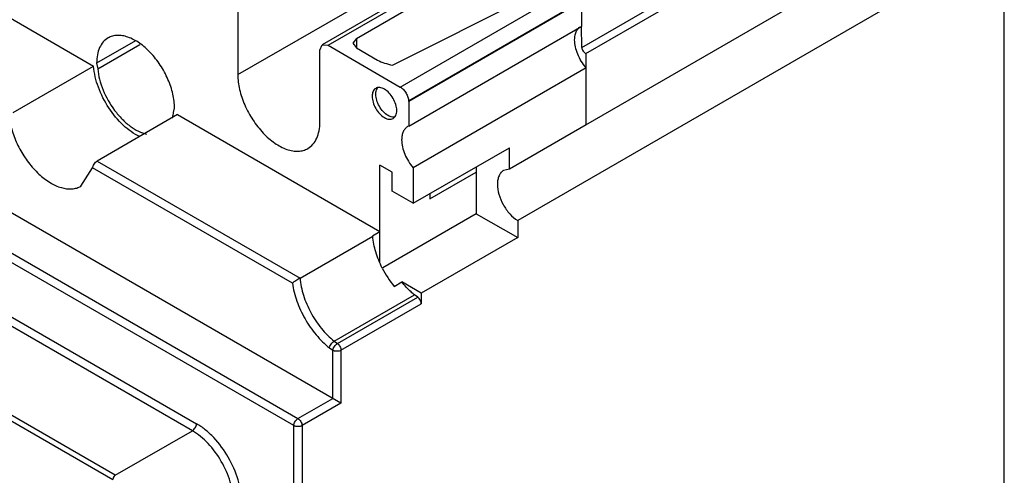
# Model space of a CAD drawing. Header units: millimetres. Extents: x 20 to 157, y 25 to 223.
# Tile 4 of 6: x 72 to 157, y 119 to 159. Entities that reach past the tile are written whole.
import ezdxf

# ---------------------------------------------------------------- set-up
doc = ezdxf.new("R2010")
doc.units = ezdxf.units.MM
doc.header["$LTSCALE"] = 16.09879
doc.layers.get('0').update_dxf_attribs({"linetype": 'CONTINUOUS'})

msp = doc.modelspace()

# ---------------------------------------------------------------- linework, layer by layer
at = {"color": 7, "linetype": 'Continuous'}
for p, q in [((36.305, 179.045), (78.537, 154.663)), ((120.641, 156.273), (154.935, 176.073)), ((104.993, 152.861), (143.53, 175.111)), ((120.999, 155.757), (155.294, 175.557)), ((120.999, 149.606), (156.354, 170.019)), ((99.874, 125.608), (25.676, 168.446)), ((22.817, 166.626), (96.162, 124.282)), ((95.809, 123.669), (22.464, 166.014)), ((113.763, 165.459), (98.261, 156.509)), ((98.761, 156.459), (114.266, 165.407)), ((157.079, 165.576), (115.112, 141.346)), ((157.079, 67.754), (157.079, 165.576)), ((101.203, 157.05), (113.23, 163.993)), ((90.982, 153.928), (106.484, 162.878)), ((104.326, 154.751), (118.4, 161.814)), ((90.982, 160.134), (90.982, 153.928)), ((120.62, 160.25), (105.7, 151.637)), ((120.642, 160.238), (105.722, 151.624)), ((120.642, 158.111), (120.642, 160.238)), ((105.722, 149.497), (120.642, 158.111)), ((120.641, 156.273), (120.613, 158.099)), ((30.879, 156.474), (87.412, 123.835)), ((82.157, 156.854), (78.802, 154.918)), ((78.895, 154.431), (82.532, 156.531)), ((98.053, 156.051), (98.261, 156.509)), ((98.261, 156.509), (98.761, 156.459)), ((98.761, 156.459), (104.993, 152.861)), ((101.203, 157.05), (100.91, 156.641)), ((100.91, 156.641), (101.203, 156.233)), ((101.203, 157.05), (101.203, 156.233)), ((87.058, 123.223), (30.525, 155.862)), ((98.053, 149.846), (98.053, 156.051)), ((101.203, 156.233), (103.018, 155.186)), ((120.999, 155.757), (120.999, 154.534)), ((71.607, 150.662), (78.537, 154.663)), ((78.802, 154.918), (78.895, 154.431)), ((121.017, 154.514), (106.097, 145.9)), ((121.017, 149.606), (121.017, 154.514)), ((80.411, 119.386), (23.878, 152.024)), ((23.667, 151.656), (80.198, 119.019)), ((105.722, 151.624), (105.7, 151.637)), ((105.722, 151.624), (105.722, 149.497)), ((85.786, 150.478), (78.856, 146.477)), ((85.428, 150.659), (85.52, 151.04)), ((85.786, 150.478), (103.233, 140.405)), ((105.722, 149.497), (105.625, 149.449)), ((121.017, 149.606), (114.405, 145.789)), ((106.097, 142.834), (114.405, 147.631)), ((114.405, 145.789), (114.405, 147.631)), ((78.856, 146.477), (96.342, 136.382)), ((103.233, 140.405), (103.233, 146.12)), ((104.294, 145.508), (103.233, 146.12)), ((77.453, 144.314), (78.45, 145.895)), ((95.68, 135.947), (78.45, 145.895)), ((104.294, 143.875), (104.294, 145.508)), ((106.097, 145.9), (106.097, 142.834)), ((107.544, 143.212), (111.542, 145.52)), ((111.542, 145.978), (111.542, 141.936)), ((114.405, 145.789), (113.901, 145.667)), ((106.097, 142.834), (104.294, 143.875)), ((107.544, 143.67), (107.544, 143.212)), ((111.542, 141.936), (103.487, 137.286)), ((111.542, 141.936), (115.112, 139.874)), ((115.112, 141.346), (115.112, 139.874)), ((103.215, 140.374), (102.595, 140.016)), ((103.233, 140.405), (103.198, 140.385)), ((103.215, 140.374), (103.198, 140.385)), ((103.215, 137.738), (103.215, 140.374)), ((96.342, 136.382), (102.616, 140.005)), ((102.616, 140.005), (102.595, 140.016)), ((115.112, 139.874), (106.804, 135.077)), ((104.455, 135.677), (105.11, 136.055)), ((106.804, 135.077), (105.11, 136.055)), ((106.804, 135.077), (106.804, 134.16)), ((99.282, 130.949), (106.212, 134.95)), ((99.566, 130.743), (106.495, 134.744)), ((106.495, 134.744), (106.212, 134.95)), ((99.874, 130.16), (106.804, 134.16)), ((99.282, 130.949), (99.566, 130.743)), ((98.873, 130.374), (99.167, 130.16)), ((99.167, 126.017), (99.167, 130.16)), ((99.874, 130.16), (99.874, 125.608)), ((96.162, 124.282), (99.167, 126.017)), ((99.874, 125.608), (96.516, 123.669)), ((80.411, 119.386), (87.058, 123.223)), ((95.809, 98.86), (95.809, 123.669)), ((96.516, 123.669), (96.516, 98.86))]:
    msp.add_line(p, q, dxfattribs=at)
for centre, radius, start, end in [((123.951, 157.081), 3.898, 220.78301, 221.17921), ((103.474, 152.46), 0.551, 135.30222, 140.99249), ((111.281, 141.211), 8.788, 206.76642, 219.03361)]:
    msp.add_arc(centre, radius, start, end, dxfattribs=at)
for points, knots in [([(120.296, 157.846), (120.312, 157.866), (120.376, 157.941), (120.453, 158.006), (120.515, 158.045)], [0, 0, 0, 0, 0.25556, 1, 1, 1, 1]), ([(79.786, 157.092), (79.63, 157.002), (79.336, 156.755), (79.024, 156.245), (78.839, 155.616), (78.802, 155.159), (78.802, 154.918)], [0, 0, 0, 0, 0.217784, 0.450917, 0.710308, 1, 1, 1, 1]), ([(85.52, 151.04), (85.52, 151.446), (85.406, 152.299), (84.982, 153.553), (84.329, 154.76), (83.499, 155.823), (82.56, 156.654), (81.71, 157.119), (81.045, 157.296), (80.588, 157.33), (80.162, 157.267), (79.903, 157.16), (79.786, 157.092)], [0, 0, 0, 0, 0.128693, 0.27028, 0.417438, 0.561779, 0.695448, 0.812711, 0.864674, 0.91251, 0.957138, 1, 1, 1, 1]), ([(120.027, 156.919), (120.027, 157.01), (120.045, 157.333), (120.151, 157.663), (120.296, 157.846)], [0, 0, 0, 0, 0.281799, 1, 1, 1, 1]), ([(120.999, 154.534), (120.703, 154.878), (120.345, 155.466), (120.079, 156.3), (120.027, 156.719), (120.027, 156.919)], [0, 0, 0, 0, 0.520279, 0.771269, 1, 1, 1, 1]), ([(120.641, 156.273), (120.641, 156.218), (120.666, 156.104), (120.747, 155.949), (120.858, 155.824), (120.952, 155.769), (120.999, 155.757)], [0, 0, 0, 0, 0.248089, 0.520682, 0.781612, 1, 1, 1, 1]), ([(82.531, 148.582), (82.01, 148.822), (80.998, 149.556), (79.785, 151.031), (78.898, 152.775), (78.587, 154.045), (78.537, 154.663)], [0, 0, 0, 0, 0.228091, 0.487396, 0.753552, 1, 1, 1, 1]), ([(103.018, 155.186), (103.209, 155.075), (103.643, 154.906), (104.091, 154.798), (104.326, 154.751)], [0, 0, 0, 0, 0.480513, 1, 1, 1, 1]), ([(78.895, 154.431), (78.923, 154.127), (79.038, 153.504), (79.453, 152.267), (80.116, 151.099), (80.965, 150.1), (81.654, 149.49), (82.367, 149.04), (82.869, 148.851), (83.113, 148.795)], [0, 0, 0, 0, 0.123386, 0.255198, 0.527591, 0.660204, 0.784916, 0.898703, 1, 1, 1, 1]), ([(90.982, 153.928), (90.982, 153.501), (91.102, 152.602), (91.548, 151.283), (92.236, 150.012), (93.11, 148.893), (94.098, 148.018), (94.993, 147.529), (95.693, 147.342), (96.174, 147.307), (96.623, 147.373), (96.895, 147.486), (97.018, 147.557)], [0, 0, 0, 0, 0.128693, 0.27028, 0.417438, 0.561779, 0.695448, 0.812711, 0.864674, 0.91251, 0.957138, 1, 1, 1, 1]), ([(104.993, 152.861), (105.093, 152.803), (105.283, 152.643), (105.505, 152.34), (105.656, 151.997), (105.7, 151.752), (105.7, 151.637)], [0, 0, 0, 0, 0.237243, 0.499999, 0.762756, 1, 1, 1, 1]), ([(102.872, 152.747), (102.823, 152.719), (102.73, 152.641), (102.631, 152.48), (102.573, 152.281), (102.561, 152.136), (102.561, 152.061)], [0, 0, 0, 0, 0.217745, 0.450883, 0.71046, 1, 1, 1, 1]), ([(102.561, 152.061), (102.561, 151.887), (102.627, 151.52), (102.854, 151.005), (103.186, 150.55), (103.471, 150.31), (103.622, 150.223)], [0, 0, 0, 0, 0.237254, 0.500001, 0.762748, 1, 1, 1, 1]), ([(103.622, 152.673), (103.556, 152.711), (103.425, 152.773), (103.224, 152.822), (103.035, 152.817), (102.921, 152.776), (102.872, 152.747)], [0, 0, 0, 0, 0.289539, 0.549116, 0.782254, 1, 1, 1, 1]), ([(102.88, 152.244), (102.88, 152.3), (102.891, 152.496), (102.957, 152.697), (103.046, 152.807)], [0, 0, 0, 0, 0.282165, 1, 1, 1, 1]), ([(103.94, 150.407), (103.79, 150.494), (103.505, 150.734), (103.172, 151.188), (102.945, 151.704), (102.88, 152.07), (102.88, 152.244)], [0, 0, 0, 0, 0.237252, 0.499999, 0.762746, 1, 1, 1, 1]), ([(104.683, 150.836), (104.683, 151.01), (104.617, 151.376), (104.39, 151.892), (104.058, 152.346), (103.773, 152.586), (103.622, 152.673)], [0, 0, 0, 0, 0.237254, 0.500001, 0.762748, 1, 1, 1, 1]), ([(85.342, 150.181), (85.352, 150.219), (85.39, 150.377), (85.415, 150.537), (85.428, 150.659)], [0, 0, 0, 0, 0.242893, 1, 1, 1, 1]), ([(104.423, 150.263), (104.384, 150.262), (104.215, 150.275), (104.053, 150.342), (103.94, 150.407)], [0, 0, 0, 0, 0.226529, 1, 1, 1, 1]), ([(104.372, 150.149), (104.421, 150.178), (104.514, 150.255), (104.613, 150.417), (104.671, 150.615), (104.683, 150.76), (104.683, 150.836)], [0, 0, 0, 0, 0.217745, 0.450883, 0.71046, 1, 1, 1, 1]), ([(71.306, 150.02), (71.372, 149.593), (71.598, 148.728), (72.149, 147.491), (72.889, 146.341), (73.766, 145.36), (74.722, 144.613), (75.696, 144.151), (76.508, 144.035), (77.083, 144.138), (77.337, 144.247), (77.453, 144.314)], [0, 0, 0, 0, 0.137678, 0.283509, 0.430645, 0.572062, 0.701611, 0.815269, 0.912761, 0.95713, 1, 1, 1, 1]), ([(97.018, 147.557), (97.183, 147.652), (97.491, 147.911), (97.82, 148.449), (98.015, 149.111), (98.053, 149.592), (98.053, 149.846)], [0, 0, 0, 0, 0.217784, 0.450917, 0.710308, 1, 1, 1, 1]), ([(103.622, 150.223), (103.688, 150.185), (103.819, 150.123), (104.02, 150.075), (104.209, 150.079), (104.322, 150.121), (104.372, 150.149)], [0, 0, 0, 0, 0.289539, 0.549116, 0.782254, 1, 1, 1, 1]), ([(105.625, 149.449), (105.542, 149.401), (105.388, 149.272), (105.224, 149.003), (105.126, 148.672), (105.107, 148.431), (105.107, 148.305)], [0, 0, 0, 0, 0.217885, 0.451024, 0.710418, 1, 1, 1, 1]), ([(105.107, 148.305), (105.107, 148.103), (105.16, 147.679), (105.431, 146.838), (105.795, 146.245), (106.097, 145.9)], [0, 0, 0, 0, 0.228831, 0.480039, 1, 1, 1, 1]), ([(78.45, 145.895), (78.461, 145.949), (78.5, 146.062), (78.589, 146.223), (78.708, 146.369), (78.805, 146.448), (78.856, 146.477)], [0, 0, 0, 0, 0.226132, 0.489214, 0.757543, 1, 1, 1, 1]), ([(113.901, 145.667), (113.815, 145.618), (113.655, 145.483), (113.484, 145.204), (113.382, 144.859), (113.362, 144.609), (113.362, 144.477)], [0, 0, 0, 0, 0.217757, 0.450873, 0.710334, 1, 1, 1, 1]), ([(113.362, 144.477), (113.362, 144.186), (113.468, 143.571), (113.841, 142.701), (114.39, 141.924), (114.862, 141.505), (115.112, 141.346)], [0, 0, 0, 0, 0.235866, 0.497048, 0.759827, 1, 1, 1, 1]), ([(103.435, 137.254), (103.21, 137.699), (102.846, 138.594), (102.653, 139.544), (102.616, 140.005)], [0, 0, 0, 0, 0.519231, 1, 1, 1, 1]), ([(96.342, 136.382), (96.215, 136.309), (95.991, 136.17), (95.772, 136.021), (95.68, 135.947)], [0, 0, 0, 0, 0.554883, 1, 1, 1, 1]), ([(95.68, 135.947), (95.755, 135.424), (96.033, 134.36), (96.734, 132.854), (97.68, 131.485), (98.458, 130.705), (98.873, 130.374)], [0, 0, 0, 0, 0.242047, 0.499413, 0.757087, 1, 1, 1, 1]), ([(96.342, 136.382), (96.382, 135.883), (96.601, 134.855), (97.016, 133.892), (97.273, 133.416)], [0, 0, 0, 0, 0.480413, 1, 1, 1, 1]), ([(106.212, 134.95), (106.114, 135.028), (105.717, 135.366), (105.359, 135.748), (105.11, 136.055)], [0, 0, 0, 0, 0.241035, 1, 1, 1, 1]), ([(106.804, 134.16), (106.804, 134.271), (106.733, 134.495), (106.588, 134.677), (106.495, 134.744)], [0, 0, 0, 0, 0.492244, 1, 1, 1, 1]), ([(97.273, 133.416), (97.534, 132.934), (98.127, 132.04), (98.879, 131.273), (99.282, 130.949)], [0, 0, 0, 0, 0.514547, 1, 1, 1, 1]), ([(98.873, 130.374), (98.881, 130.428), (98.919, 130.542), (99.012, 130.7), (99.134, 130.843), (99.232, 130.92), (99.282, 130.949)], [0, 0, 0, 0, 0.227489, 0.489794, 0.757591, 1, 1, 1, 1]), ([(99.167, 130.16), (99.174, 130.215), (99.209, 130.331), (99.298, 130.492), (99.418, 130.636), (99.515, 130.714), (99.566, 130.743)], [0, 0, 0, 0, 0.229415, 0.491834, 0.758651, 1, 1, 1, 1]), ([(99.874, 130.16), (99.824, 130.131), (99.707, 130.089), (99.521, 130.069), (99.334, 130.089), (99.217, 130.131), (99.167, 130.16)], [0, 0, 0, 0, 0.237218, 0.499999, 0.762781, 1, 1, 1, 1]), ([(99.566, 130.743), (99.658, 130.676), (99.803, 130.494), (99.874, 130.271), (99.874, 130.16)], [0, 0, 0, 0, 0.507664, 1, 1, 1, 1]), ([(95.809, 123.669), (95.809, 123.727), (95.83, 123.849), (95.906, 124.021), (96.017, 124.173), (96.112, 124.253), (96.162, 124.282)], [0, 0, 0, 0, 0.23722, 0.500002, 0.762783, 1, 1, 1, 1]), ([(96.162, 124.282), (96.212, 124.253), (96.307, 124.173), (96.418, 124.021), (96.494, 123.849), (96.516, 123.727), (96.516, 123.669)], [0, 0, 0, 0, 0.237218, 0.499999, 0.762781, 1, 1, 1, 1]), ([(87.058, 123.223), (87.108, 123.252), (87.203, 123.332), (87.314, 123.484), (87.39, 123.655), (87.412, 123.778), (87.412, 123.836)], [0, 0, 0, 0, 0.237217, 0.499998, 0.76278, 1, 1, 1, 1]), ([(90.589, 117.106), (90.59, 117.685), (90.372, 118.906), (89.616, 120.622), (88.508, 122.135), (87.559, 122.934), (87.058, 123.223)], [0, 0, 0, 0, 0.237237, 0.500002, 0.762766, 1, 1, 1, 1]), ([(91.297, 117.106), (91.297, 117.413), (91.24, 118.052), (90.935, 119.364), (90.226, 120.974), (89.187, 122.393), (88.203, 123.313), (87.678, 123.682), (87.412, 123.835)], [0, 0, 0, 0, 0.114223, 0.237553, 0.499992, 0.762435, 0.885772, 1, 1, 1, 1]), ([(96.516, 123.669), (96.465, 123.64), (96.349, 123.598), (96.162, 123.578), (95.975, 123.598), (95.859, 123.64), (95.809, 123.669)], [0, 0, 0, 0, 0.237218, 0.499999, 0.762781, 1, 1, 1, 1]), ([(80.411, 119.386), (80.348, 119.35), (80.248, 119.235), (80.199, 119.091), (80.199, 119.018)], [0, 0, 0, 0, 0.499989, 1, 1, 1, 1])]:
    msp.add_open_spline(points, degree=3, knots=knots, dxfattribs=at)
msp.add_open_spline([(104.511, 150.27), (104.482, 150.265), (104.452, 150.263), (104.423, 150.263)], degree=3, dxfattribs=at)

doc.saveas('drawing.dxf')
